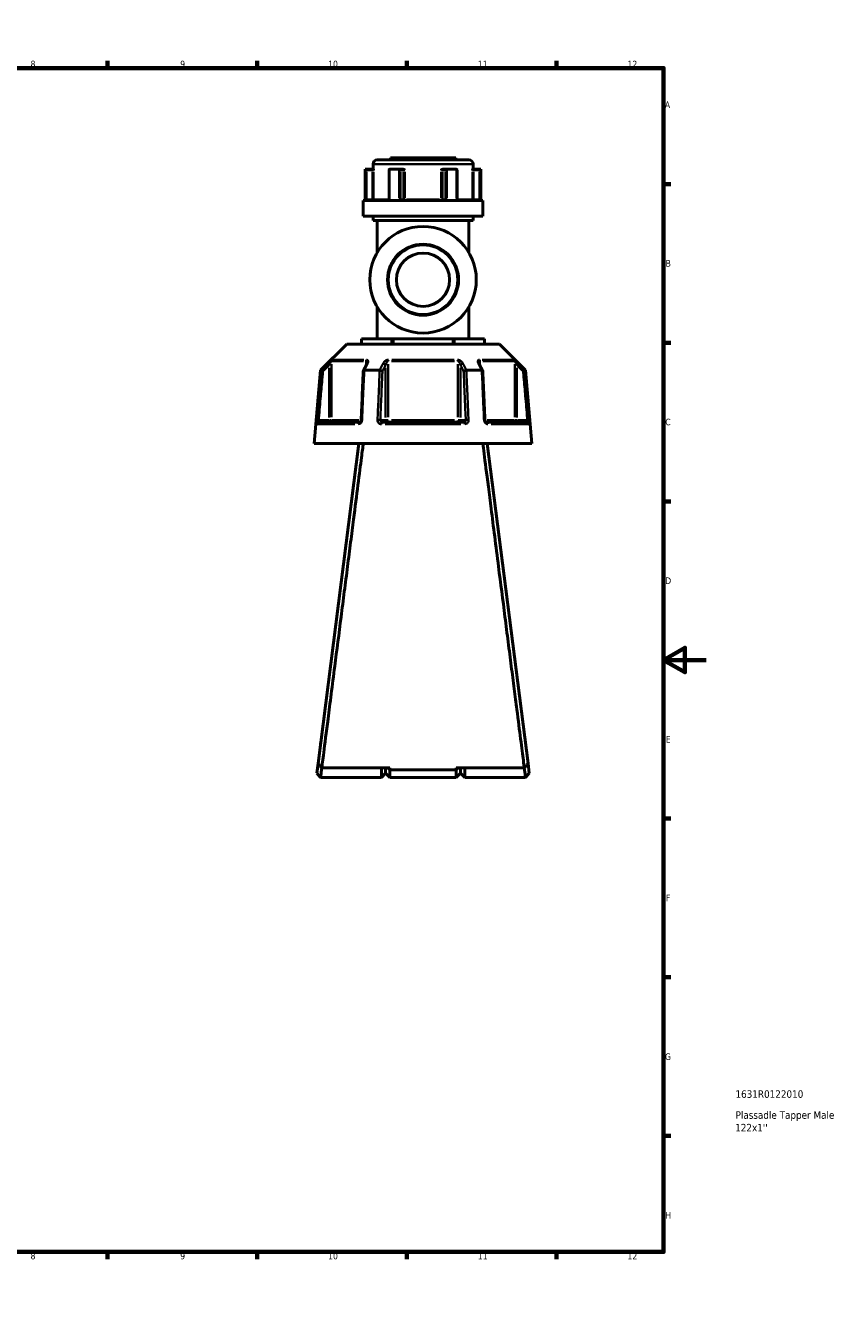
# Model space of a CAD drawing. Header units: millimetres. Extents: x 0 to 904, y 0 to 934.
# Tile 5 of 11: x 522 to 904, y 0 to 594. Entities that reach past the tile are written whole.
import ezdxf

# ---------------------------------------------------------------- set-up
doc = ezdxf.new("R2010")
doc.units = ezdxf.units.MM
for name, color, linetype, lineweight in [('Border (ANSI)', 7, 'Continuous', 70), ('Title (ISO)', 7, 'Continuous', 50), ('Visible (ANSI)', 7, 'Continuous', 50), ('Visible Narrow (ANSI)', 7, 'Continuous', 35)]:
    doc.layers.add(name, color=color, linetype=linetype, lineweight=lineweight)
doc.styles.add('Note Text (ANSI)', font='tahoma.ttf')
doc.styles.add('Note Text (ISO)', font='tahoma.ttf')

# ---------------------------------------------------------------- blocks, each defined once
blk = doc.blocks.new('Borders Default Border')
at = {"layer": 'Border (ANSI)'}
for p, q in [((70.08, 574), (70.08, 577.45)), ((140.17, 574), (140.17, 577.45)), ((210.25, 574), (210.25, 577.45)), ((280.33, 574), (280.33, 577.45)), ((350.42, 574), (350.42, 577.45)), ((490.58, 574), (490.58, 577.45)), ((560.67, 574), (560.67, 577.45)), ((630.75, 574), (630.75, 577.45)), ((700.83, 574), (700.83, 577.45)), ((770.92, 574), (770.92, 577.45)), ((20, 519.75), (16.55, 519.75)), ((821, 519.75), (824.45, 519.75)), ((20, 445.5), (16.55, 445.5)), ((821, 445.5), (824.45, 445.5)), ((20, 371.25), (16.55, 371.25)), ((821, 371.25), (824.45, 371.25)), ((20, 222.75), (16.55, 222.75)), ((821, 222.75), (824.45, 222.75)), ((20, 148.5), (16.55, 148.5)), ((821, 148.5), (824.45, 148.5)), ((20, 74.25), (16.55, 74.25)), ((821, 74.25), (824.45, 74.25)), ((70.08, 20), (70.08, 16.55)), ((140.17, 20), (140.17, 16.55)), ((210.25, 20), (210.25, 16.55)), ((280.33, 20), (280.33, 16.55)), ((350.42, 20), (350.42, 16.55)), ((490.58, 20), (490.58, 16.55)), ((560.67, 20), (560.67, 16.55)), ((630.75, 20), (630.75, 16.55)), ((700.83, 20), (700.83, 16.55)), ((770.92, 20), (770.92, 16.55))]:
    blk.add_line(p, q, dxfattribs=at)
at = {"layer": 'Border (ANSI)', "flags": 128}
for points in [[(420.5, 594), (420.5, 574), (414.73, 584), (426.27, 584), (420.5, 574)], [(20, 20), (20, 574), (821, 574), (821, 20), (20, 20)], [(0, 297), (20, 297), (10, 302.77), (10, 291.23), (20, 297)], [(841, 297), (821, 297), (831, 302.77), (831, 291.23), (821, 297)], [(420.5, 0), (420.5, 20), (414.73, 10), (426.27, 10), (420.5, 20)]]:
    blk.add_lwpolyline(points, dxfattribs=at)
at = {"layer": 'Border (ANSI)', "attachment_point": 7, "style": 'Note Text (ANSI)'}
for s, insert, char_height in [('1', (34.35, 574.4), 3.05), ('2', (104.2, 574.4), 3.05), ('3', (174.26, 574.34), 3.05), ('4', (244.23, 574.4), 3.05), ('5', (314.48, 574.34), 3.05), ('6', (384.49, 574.34), 3.05), ('7', (454.6, 574.4), 3.05), ('8', (524.63, 574.33), 3.05), ('9', (594.7, 574.34), 3.05), ('10', (663.96, 574.34), 3.048), ('11', (734.04, 574.4), 3.048), ('12', (804.13, 574.4), 3.048), ('A', (16.78, 555.35), 3.05), ('A', (821.63, 555.35), 3.05), ('B', (17.15, 481.1), 3.05), ('B', (821.99, 481.1), 3.05), ('C', (16.95, 406.8), 3.05), ('C', (821.8, 406.8), 3.05), ('D', (16.96, 332.6), 3.05), ('D', (821.81, 332.6), 3.05), ('E', (17.21, 258.35), 3.05), ('E', (822.05, 258.35), 3.05), ('F', (17.29, 184.1), 3.05), ('F', (822.14, 184.1), 3.05), ('G', (16.81, 109.79), 3.05), ('G', (821.66, 109.79), 3.05), ('H', (16.97, 35.6), 3.05), ('H', (821.81, 35.6), 3.05), ('1', (34.35, 16.55), 3.05), ('2', (104.2, 16.55), 3.05), ('3', (174.26, 16.49), 3.05), ('4', (244.23, 16.55), 3.05), ('5', (314.48, 16.49), 3.05), ('6', (384.49, 16.49), 3.05), ('7', (454.6, 16.55), 3.05), ('8', (524.63, 16.48), 3.05), ('9', (594.7, 16.49), 3.05), ('10', (663.96, 16.49), 3.048), ('11', (734.04, 16.55), 3.048), ('12', (804.13, 16.55), 3.048)]:
    blk.add_mtext(s, dxfattribs=dict(at, insert=insert, char_height=char_height))
blk = doc.blocks.new('Title Blocks ISO')
at = {"layer": 'Title (ISO)', "style": 'Note Text (ISO)'}
for tag, p in [('PART_NUMBER_001', (33.69, 72.11)), ('DESCRIPTION_001', (33.74, 62.29)), ('DESCRIPTION_002', (33.56, 56.39))]:
    blk.add_attdef(tag, p, '', height=3.5, dxfattribs=at)

msp = doc.modelspace()

# ---------------------------------------------------------------- linework, layer by layer
at = {"layer": 'Visible (ANSI)'}
for p, q in [((684.973, 529.053), (684.973, 526.703)), ((686.973, 531.053), (729.813, 531.053)), ((693.093, 532.053), (723.693, 532.053)), ((693.093, 532.053), (693.093, 531.053)), ((723.693, 532.053), (723.693, 531.053)), ((731.813, 529.053), (731.813, 526.703)), ((681.343, 526.703), (681.464, 526.703)), ((681.343, 526.703), (681.343, 512.003)), ((684.739, 526.703), (681.464, 526.703)), ((681.469, 526.701), (681.966, 526.203)), ((685.121, 526.703), (684.739, 526.703)), ((692.462, 526.453), (692.462, 512.503)), ((692.711, 526.703), (697.145, 526.703)), ((698.783, 526.703), (697.145, 526.703)), ((699.04, 526.703), (698.783, 526.703)), ((718.002, 526.703), (717.745, 526.703)), ((719.64, 526.703), (718.002, 526.703)), ((719.64, 526.703), (724.074, 526.703)), ((724.323, 512.503), (724.323, 526.453)), ((732.046, 526.703), (731.664, 526.703)), ((735.321, 526.703), (732.046, 526.703)), ((735.317, 526.701), (734.819, 526.203)), ((735.321, 526.703), (735.443, 526.703)), ((735.443, 526.703), (735.443, 512.003)), ((680.343, 512.003), (736.443, 512.003)), ((680.343, 512.003), (680.343, 504.653)), ((736.443, 512.003), (736.443, 504.653)), ((680.343, 504.653), (736.443, 504.653)), ((684.973, 504.653), (684.973, 502.653)), ((684.973, 502.653), (731.813, 502.653)), ((686.973, 502.653), (686.973, 487.729)), ((729.813, 502.653), (729.813, 487.729)), ((731.813, 504.653), (731.813, 502.653)), ((686.973, 462.193), (686.973, 447.268)), ((729.813, 462.193), (729.813, 447.268)), ((679.579, 447.268), (679.713, 447.268)), ((679.579, 447.268), (679.579, 444.818)), ((679.713, 447.268), (693.62, 447.268)), ((693.62, 447.268), (694.486, 447.268)), ((694.486, 447.268), (722.299, 447.268)), ((722.299, 447.268), (723.165, 447.268)), ((723.165, 447.268), (737.072, 447.268)), ((737.072, 447.268), (737.206, 447.268)), ((737.206, 444.818), (737.206, 447.268)), ((672.644, 444.818), (660.394, 432.568)), ((672.644, 444.818), (744.142, 444.818)), ((744.142, 444.818), (756.392, 432.568)), ((660.394, 432.568), (657.393, 398.268)), ((660.394, 432.568), (660.574, 432.568)), ((680.88, 432.568), (688.087, 432.568)), ((728.698, 432.568), (735.906, 432.568)), ((756.211, 432.568), (756.392, 432.568)), ((756.392, 432.568), (759.393, 398.268)), ((659.563, 408.268), (678.695, 408.268)), ((689.261, 408.268), (727.525, 408.268)), ((738.09, 408.268), (757.222, 408.268)), ((657.393, 398.268), (759.393, 398.268)), ((678.393, 398.268), (659.22, 248.516)), ((757.565, 248.516), (738.393, 398.268)), ((660.393, 258.193), (660.393, 257.675)), ((660.459, 258.193), (660.393, 258.193)), ((756.393, 258.193), (756.326, 258.193)), ((756.393, 257.675), (756.393, 258.193)), ((659.22, 248.516), (658.647, 244.037)), ((660.393, 242.053), (658.647, 244.037)), ((692.893, 246.492), (660.962, 246.492)), ((688.893, 242.053), (688.893, 246.492)), ((690.893, 244.053), (688.893, 242.053)), ((690.893, 246.492), (690.893, 244.053)), ((690.893, 244.053), (690.893, 246.492)), ((690.893, 244.053), (692.893, 242.053)), ((691.937, 246.492), (692.893, 245.578)), ((692.893, 246.492), (692.893, 245.578)), ((692.893, 245.578), (692.893, 242.053)), ((723.893, 245.578), (692.893, 245.578)), ((755.824, 246.492), (723.893, 246.492)), ((724.848, 246.492), (723.893, 245.578)), ((723.893, 245.578), (723.893, 246.492)), ((723.893, 242.053), (723.893, 245.578)), ((725.893, 244.053), (723.893, 242.053)), ((725.893, 244.053), (725.893, 246.492)), ((725.893, 246.492), (725.893, 244.053)), ((725.893, 244.053), (727.893, 242.053)), ((727.893, 246.492), (727.893, 242.053)), ((758.139, 244.037), (756.393, 242.053)), ((758.139, 244.037), (757.565, 248.516)), ((688.893, 242.053), (660.393, 242.053)), ((723.893, 242.053), (692.893, 242.053)), ((756.393, 242.053), (727.893, 242.053))]:
    msp.add_line(p, q, dxfattribs=at)
for radius in [24.937, 16.624, 12.468]:
    msp.add_circle((708.393, 474.961), radius, dxfattribs=at)
for centre, start, end in [((686.973, 529.053), 90, 180), ((729.813, 529.053), 0, 90)]:
    msp.add_arc(centre, 2, start, end, dxfattribs=at)
for centre, major_axis, ratio, start_param, end_param in [((692.962, 526.203), (-0.433, 0.433), 0.5773503, 5.8561584, 6.8067841), ((697.397, 526.203), (0.433, -0.433), 0.5773503, 1.0471976, 2.521422), ((719.389, 526.203), (-0.433, -0.433), 0.5773503, 3.7617633, 5.2359878), ((723.823, 526.203), (0.433, 0.433), 0.5773503, 5.7595865, 6.7102122), ((6639.475, -11111.014), (198.252, -16295.014), 0.5090017, 3.9187165, 3.9189842), ((-5144.008, -10956.686), (196.526, 16077.194), 0.5090436, 5.5058211, 5.5060925)]:
    msp.add_ellipse(centre, major_axis=major_axis, ratio=ratio, start_param=start_param, end_param=end_param, dxfattribs=at)
for points in [[(681.464, 526.703), (681.466, 526.703), (681.467, 526.702), (681.469, 526.701)], [(692.672, 526.701), (692.685, 526.702), (692.698, 526.703), (692.711, 526.703)], [(697.145, 526.703), (697.16, 526.703), (697.175, 526.702), (697.189, 526.701)], [(719.596, 526.701), (719.611, 526.702), (719.625, 526.703), (719.64, 526.703)], [(724.074, 526.703), (724.087, 526.703), (724.1, 526.702), (724.113, 526.701)], [(735.317, 526.701), (735.318, 526.702), (735.32, 526.703), (735.321, 526.703)], [(660.574, 432.568), (660.575, 432.568), (660.576, 432.568), (660.576, 432.568)], [(680.859, 432.568), (680.866, 432.568), (680.873, 432.568), (680.88, 432.568)], [(688.087, 432.568), (688.095, 432.568), (688.103, 432.568), (688.111, 432.568)], [(728.675, 432.568), (728.683, 432.568), (728.69, 432.568), (728.698, 432.568)], [(735.906, 432.568), (735.913, 432.568), (735.92, 432.568), (735.927, 432.568)], [(756.209, 432.568), (756.21, 432.568), (756.21, 432.568), (756.211, 432.568)]]:
    msp.add_open_spline(points, degree=3, dxfattribs=at)
for points, knots in [([(685.121, 526.703), (685.131, 526.703), (685.141, 526.686), (685.165, 526.617), (685.178, 526.556), (685.204, 526.41), (685.218, 526.31), (685.233, 526.205), (685.233, 526.204), (685.233, 526.203)], [0.232327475, 0.232327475, 0.232327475, 0.232327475, 0.253574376, 0.253574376, 0.282657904, 0.282657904, 0.324005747, 0.324005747, 0.324302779, 0.324302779, 0.324302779, 0.324302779]), ([(699.04, 526.703), (699.119, 526.703), (699.197, 526.686), (699.374, 526.617), (699.463, 526.556), (699.64, 526.41), (699.734, 526.31), (699.83, 526.205), (699.831, 526.204), (699.832, 526.203)], [0.232327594, 0.232327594, 0.232327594, 0.232327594, 0.253574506, 0.253574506, 0.28265805, 0.28265805, 0.324005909, 0.324005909, 0.324302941, 0.324302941, 0.324302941, 0.324302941]), ([(716.954, 526.203), (716.954, 526.204), (716.955, 526.205), (717.052, 526.31), (717.145, 526.41), (717.322, 526.556), (717.411, 526.617), (717.589, 526.686), (717.667, 526.703), (717.745, 526.703)], [-0.000316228, -0.000316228, -0.000316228, -0.000316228, 0, 0, 0.044019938, 0.044019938, 0.074982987, 0.074982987, 0.097602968, 0.097602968, 0.097602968, 0.097602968]), ([(731.552, 526.203), (731.552, 526.204), (731.552, 526.205), (731.568, 526.31), (731.582, 526.41), (731.608, 526.556), (731.62, 526.617), (731.644, 526.686), (731.654, 526.703), (731.664, 526.703)], [-0.000316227, -0.000316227, -0.000316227, -0.000316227, 0, 0, 0.044019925, 0.044019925, 0.07498296, 0.07498296, 0.09760293, 0.09760293, 0.09760293, 0.09760293]), ([(692.154, 512.003), (692.172, 512.003), (692.192, 512.006), (692.238, 512.025), (692.264, 512.041), (692.319, 512.089), (692.345, 512.12), (692.391, 512.193), (692.411, 512.234), (692.441, 512.322), (692.452, 512.369), (692.461, 512.446), (692.462, 512.475), (692.462, 512.503)], [0.15550734, 0.15550734, 0.15550734, 0.15550734, 0.18703339, 0.18703339, 0.21855943, 0.21855943, 0.24754159, 0.24754159, 0.27351092, 0.27351092, 0.29870161, 0.29870161, 0.31313757, 0.31313757, 0.31313757, 0.31313757]), ([(724.323, 512.503), (724.323, 512.454), (724.328, 512.405), (724.347, 512.311), (724.362, 512.267), (724.397, 512.187), (724.419, 512.152), (724.465, 512.091), (724.489, 512.067), (724.539, 512.029), (724.564, 512.017), (724.602, 512.005), (724.617, 512.003), (724.631, 512.003)], [0.63121767, 0.63121767, 0.63121767, 0.63121767, 0.65617603, 0.65617603, 0.68120928, 0.68120928, 0.70660327, 0.70660327, 0.73320671, 0.73320671, 0.76378088, 0.76378088, 0.78884788, 0.78884788, 0.78884788, 0.78884788]), ([(682.146, 436.003), (682.146, 435.989), (682.145, 435.968), (682.138, 435.918), (682.133, 435.888), (682.118, 435.822), (682.107, 435.785), (682.081, 435.706), (682.066, 435.664), (682.029, 435.576), (682.008, 435.53), (681.984, 435.482)], [0.20265986, 0.20265986, 0.20265986, 0.20265986, 0.23121109, 0.23121109, 0.25976233, 0.25976233, 0.28831356, 0.28831356, 0.3168648, 0.3168648, 0.34541603, 0.34541603, 0.34541603, 0.34541603]), ([(734.801, 435.482), (734.777, 435.53), (734.756, 435.576), (734.72, 435.664), (734.704, 435.706), (734.678, 435.785), (734.668, 435.822), (734.652, 435.888), (734.647, 435.918), (734.641, 435.968), (734.64, 435.989), (734.64, 436.003)], [0, 0, 0, 0, 0.02855139, 0.02855139, 0.05710278, 0.05710278, 0.08565416, 0.08565416, 0.11420555, 0.11420555, 0.14275694, 0.14275694, 0.14275694, 0.14275694]), ([(661.537, 432.118), (661.536, 432.119), (661.534, 432.12), (661.414, 432.176), (661.296, 432.231), (661.076, 432.334), (660.974, 432.382), (660.797, 432.465), (660.724, 432.499), (660.619, 432.548), (660.587, 432.563), (660.576, 432.568)], [-0.15371258, -0.15371258, -0.15371258, -0.15371258, -0.15323729, -0.15323729, -0.11409168, -0.11409168, -0.07545593, -0.07545593, -0.03695789, -0.03695789, 0, 0, 0, 0]), ([(680.423, 432.345), (680.356, 430.809), (680.288, 429.274), (680.153, 426.203), (680.086, 424.667), (679.951, 421.596), (679.884, 420.061), (679.749, 416.99), (679.682, 415.454), (679.547, 412.383), (679.479, 410.848), (679.412, 409.312)], [0.585191, 0.585191, 0.585191, 0.585191, 1.0476138, 1.0476138, 1.5100365, 1.5100365, 1.9724593, 1.9724593, 2.4348821, 2.4348821, 2.8973048, 2.8973048, 2.8973048, 2.8973048]), ([(680.859, 432.568), (680.758, 432.563), (680.671, 432.548), (680.53, 432.499), (680.479, 432.465), (680.433, 432.399), (680.424, 432.373), (680.423, 432.345)], [-0.153595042, -0.153595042, -0.153595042, -0.153595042, -0.116550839, -0.116550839, -0.077962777, -0.077962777, -0.055255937, -0.055255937, -0.055255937, -0.055255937]), ([(689.382, 432.118), (689.381, 432.119), (689.38, 432.12), (689.32, 432.176), (689.241, 432.231), (689.053, 432.334), (688.945, 432.382), (688.711, 432.465), (688.587, 432.499), (688.341, 432.548), (688.222, 432.563), (688.111, 432.568)], [-0.15371258, -0.15371258, -0.15371258, -0.15371258, -0.15323743, -0.15323743, -0.11409174, -0.11409174, -0.0754562, -0.0754562, -0.03695796, -0.03695796, 0, 0, 0, 0]), ([(728.675, 432.568), (728.563, 432.563), (728.444, 432.548), (728.199, 432.499), (728.074, 432.465), (727.84, 432.382), (727.733, 432.334), (727.545, 432.231), (727.466, 432.176), (727.405, 432.12), (727.404, 432.119), (727.404, 432.118)], [-0.15359506, -0.15359506, -0.15359506, -0.15359506, -0.11655085, -0.11655085, -0.07796276, -0.07796276, -0.03923705, -0.03923705, 0, 0, 0.00047625, 0.00047625, 0.00047625, 0.00047625]), ([(736.362, 432.345), (736.361, 432.373), (736.352, 432.399), (736.307, 432.465), (736.256, 432.499), (736.115, 432.548), (736.028, 432.563), (735.927, 432.568)], [-0.098110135, -0.098110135, -0.098110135, -0.098110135, -0.075456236, -0.075456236, -0.036957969, -0.036957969, 0, 0, 0, 0]), ([(737.373, 409.312), (737.306, 410.848), (737.239, 412.383), (737.104, 415.454), (737.036, 416.99), (736.902, 420.061), (736.834, 421.596), (736.699, 424.667), (736.632, 426.203), (736.497, 429.274), (736.43, 430.809), (736.362, 432.345)], [1.2046153, 1.2046153, 1.2046153, 1.2046153, 1.6670381, 1.6670381, 2.1294609, 2.1294609, 2.5918836, 2.5918836, 3.0543064, 3.0543064, 3.5167292, 3.5167292, 3.5167292, 3.5167292]), ([(755.248, 432.118), (755.25, 432.119), (755.251, 432.12), (755.371, 432.176), (755.489, 432.231), (755.71, 432.334), (755.812, 432.382), (755.988, 432.465), (756.062, 432.499), (756.167, 432.548), (756.199, 432.563), (756.209, 432.568)], [-0.0004764, -0.0004764, -0.0004764, -0.0004764, 0, 0, 0.03923697, 0.03923697, 0.07796289, 0.07796289, 0.11655078, 0.11655078, 0.15359492, 0.15359492, 0.15359492, 0.15359492]), ([(679.412, 409.312), (679.408, 409.213), (679.393, 409.113), (679.344, 408.922), (679.31, 408.831), (679.228, 408.666), (679.181, 408.593), (679.079, 408.468), (679.026, 408.417), (678.919, 408.336), (678.866, 408.309), (678.772, 408.274), (678.731, 408.268), (678.695, 408.268)], [0, 0, 0, 0, 0.05067005, 0.05067005, 0.10084685, 0.10084685, 0.1507669, 0.1507669, 0.20138762, 0.20138762, 0.25586434, 0.25586434, 0.31481094, 0.31481094, 0.31481094, 0.31481094]), ([(738.09, 408.268), (738.052, 408.268), (738.008, 408.275), (737.901, 408.317), (737.838, 408.353), (737.718, 408.456), (737.662, 408.516), (737.562, 408.658), (737.518, 408.738), (737.445, 408.912), (737.417, 409.006), (737.385, 409.172), (737.377, 409.242), (737.373, 409.312)], [0, 0, 0, 0, 0.06296271, 0.06296271, 0.12592542, 0.12592542, 0.17893056, 0.17893056, 0.22915943, 0.22915943, 0.27910739, 0.27910739, 0.31481354, 0.31481354, 0.31481354, 0.31481354]), ([(660.962, 246.492), (661.136, 247.854), (661.449, 250.285), (662.401, 257.702), (663.091, 263.073), (664.828, 276.615), (665.907, 285.025), (668.015, 301.472), (669.012, 309.25), (670.021, 317.134), (670.526, 321.075), (671.034, 325.043), (672.045, 332.94), (672.548, 336.869), (673.537, 344.599), (674.023, 348.4), (674.967, 355.786), (675.426, 359.371), (676.611, 368.648), (677.303, 374.056), (678.56, 383.903), (679.118, 388.273), (679.906, 394.442), (680.183, 396.611), (680.394, 398.268)], [0.1827624, 0.1827624, 0.1827624, 0.1827624, 0.4709552, 0.4709552, 0.8111331, 0.8111331, 1.1879446, 1.1879446, 1.4903618, 1.4903618, 1.4903618, 1.6415704, 1.6415704, 1.792779, 1.792779, 1.9439876, 1.9439876, 2.0951962, 2.0951962, 2.3522509, 2.3522509, 2.6228741, 2.6228741, 2.8250468, 2.8250468, 2.8250468, 2.8250468]), ([(736.391, 398.268), (736.723, 395.666), (737.217, 391.794), (738.523, 381.57), (739.353, 375.073), (741.335, 359.561), (742.513, 350.35), (744.732, 333.004), (745.754, 325.017), (746.764, 317.134), (747.269, 313.192), (747.77, 309.276), (748.756, 301.585), (749.239, 297.811), (750.178, 290.488), (750.633, 286.94), (751.504, 280.151), (751.919, 276.91), (752.976, 268.673), (753.571, 264.038), (754.612, 255.93), (755.046, 252.546), (755.565, 248.509), (755.719, 247.309), (755.824, 246.492)], [-2.8250468, -2.8250468, -2.8250468, -2.8250468, -2.507558, -2.507558, -2.1689598, -2.1689598, -1.792779, -1.792779, -1.4903618, -1.4903618, -1.4903618, -1.3391532, -1.3391532, -1.1879446, -1.1879446, -1.036736, -1.036736, -0.8855274, -0.8855274, -0.6284727, -0.6284727, -0.3556647, -0.3556647, -0.1827624, -0.1827624, -0.1827624, -0.1827624]), ([(660.962, 246.492), (660.671, 246.829), (660.381, 247.167), (659.801, 247.841), (659.51, 248.179), (659.22, 248.516)], [-0.26701667, -0.26701667, -0.26701667, -0.26701667, -0.13352304, -0.13352304, 0, 0, 0, 0]), ([(660.393, 242.054), (660.393, 242.054), (660.421, 242.268), (660.549, 243.244), (660.67, 244.169), (660.872, 245.721), (660.921, 246.097), (660.972, 246.492)], [-3.14159265, -3.14159265, -3.14159265, -3.14159265, -2.78104468, -2.78104468, -2.29845967, -2.29845967, -2.1565837, -2.1565837, -2.1565837, -2.1565837]), ([(755.813, 246.492), (755.865, 246.097), (755.913, 245.721), (756.115, 244.169), (756.237, 243.244), (756.364, 242.268), (756.392, 242.054), (756.393, 242.054)], [2.1565837, 2.1565837, 2.1565837, 2.1565837, 2.29845967, 2.29845967, 2.78104468, 2.78104468, 3.14159265, 3.14159265, 3.14159265, 3.14159265]), ([(757.565, 248.516), (757.275, 248.179), (756.985, 247.841), (756.404, 247.167), (756.114, 246.829), (755.824, 246.492)], [-0.26701645, -0.26701645, -0.26701645, -0.26701645, -0.13349305, -0.13349305, 0, 0, 0, 0])]:
    msp.add_open_spline(points, degree=3, knots=knots, dxfattribs=at)
at = {"layer": 'Visible Narrow (ANSI)'}
for p, q in [((731.524, 529.053), (685.261, 529.053)), ((681.469, 525.991), (681.469, 513.213)), ((681.966, 513.188), (681.966, 525.518)), ((682.105, 526.203), (684.6, 526.203)), ((684.739, 526.702), (684.739, 526.242)), ((684.739, 525.518), (684.739, 513.188)), ((684.775, 526.203), (685.227, 526.203)), ((685.233, 513.188), (685.233, 525.518)), ((692.672, 513.213), (692.672, 525.991)), ((697.189, 525.991), (697.189, 513.213)), ((697.83, 513.188), (697.83, 525.518)), ((697.899, 526.203), (699.147, 526.203)), ((699.216, 525.518), (699.216, 513.188)), ((699.235, 526.203), (699.798, 526.203)), ((699.832, 513.188), (699.832, 525.518)), ((716.954, 525.518), (716.954, 513.188)), ((716.987, 526.203), (717.551, 526.203)), ((717.569, 513.188), (717.569, 525.518)), ((717.639, 526.203), (718.886, 526.203)), ((718.956, 525.518), (718.956, 513.188)), ((719.596, 513.213), (719.596, 525.991)), ((724.113, 525.991), (724.113, 513.213)), ((731.552, 525.518), (731.552, 513.188)), ((731.558, 526.203), (732.011, 526.203)), ((732.046, 526.242), (732.046, 526.702)), ((732.046, 513.188), (732.046, 525.518)), ((732.185, 526.203), (734.68, 526.203)), ((734.819, 525.518), (734.819, 513.188)), ((735.317, 513.213), (735.317, 525.991)), ((681.93, 512.503), (681.474, 512.503)), ((684.6, 512.503), (682.105, 512.503)), ((684.739, 512.464), (684.739, 512.005)), ((685.227, 512.503), (684.775, 512.503)), ((685.364, 512.503), (691.894, 512.503)), ((692.653, 512.503), (692.463, 512.503)), ((697.81, 512.503), (697.224, 512.503)), ((699.147, 512.503), (697.899, 512.503)), ((699.798, 512.503), (699.235, 512.503)), ((700.653, 512.503), (716.132, 512.503)), ((717.551, 512.503), (716.987, 512.503)), ((718.886, 512.503), (717.639, 512.503)), ((719.562, 512.503), (718.975, 512.503)), ((724.322, 512.503), (724.132, 512.503)), ((724.892, 512.503), (731.421, 512.503)), ((732.011, 512.503), (731.558, 512.503)), ((732.046, 512.005), (732.046, 512.464)), ((734.68, 512.503), (732.185, 512.503)), ((735.312, 512.503), (734.856, 512.503)), ((679.713, 444.941), (679.713, 447.146)), ((693.62, 447.146), (693.62, 444.941)), ((694.486, 444.941), (694.486, 447.146)), ((722.299, 447.146), (722.299, 444.941)), ((723.165, 444.941), (723.165, 447.146)), ((737.072, 447.146), (737.072, 444.941)), ((663.766, 435.735), (664.411, 435.087)), ((664.464, 433.745), (664.464, 410.556)), ((665.455, 410.645), (665.455, 435.426)), ((680.461, 436.803), (665.716, 436.803)), ((666.005, 437.51), (680.65, 437.51)), ((681.76, 436.715), (681.76, 435.125)), ((690.845, 433.745), (690.845, 410.556)), ((692.087, 410.645), (692.087, 435.426)), ((723.137, 436.803), (693.648, 436.803)), ((693.748, 437.51), (723.038, 437.51)), ((724.698, 435.426), (724.698, 410.645)), ((725.94, 410.556), (725.94, 433.745)), ((735.025, 435.125), (735.025, 436.715)), ((736.135, 437.51), (750.781, 437.51)), ((751.069, 436.803), (736.324, 436.803)), ((751.331, 435.426), (751.331, 410.645)), ((752.321, 410.556), (752.321, 433.745)), ((752.374, 435.087), (753.02, 435.735)), ((659.457, 409.275), (658.547, 409.355)), ((676.52, 407.355), (658.863, 407.355)), ((664.217, 409.268), (659.777, 409.268)), ((664.464, 409.19), (664.464, 408.271)), ((665.442, 409.268), (664.536, 409.268)), ((665.69, 409.268), (678.298, 409.268)), ((690.722, 409.268), (688.502, 409.268)), ((726.05, 407.355), (690.736, 407.355)), ((692.02, 409.268), (690.883, 409.268)), ((693.648, 409.268), (723.137, 409.268)), ((725.902, 409.268), (724.765, 409.268)), ((728.284, 409.268), (726.064, 409.268)), ((738.487, 409.268), (751.096, 409.268)), ((757.922, 407.355), (740.265, 407.355)), ((752.25, 409.268), (751.343, 409.268)), ((752.321, 408.271), (752.321, 409.19)), ((757.008, 409.268), (752.568, 409.268)), ((758.239, 409.355), (757.329, 409.275))]:
    msp.add_line(p, q, dxfattribs=at)
msp.add_circle((708.393, 474.961), 16.125, dxfattribs=at)
for centre, major_axis, ratio, start_param, end_param in [((698.783, 526.203), (0, 0.5), 0.8660254, 4.7909288, 6.2046455), ((718.002, 526.203), (0, 0.5), 0.8660254, 0.0785398, 1.4922565), ((684.739, 512.503), (0, -0.5), 0.9888629, 0.0785398, 1.4922565), ((699.649, 512.503), (0, -0.5), 0.8660254, 4.7909288, 6.2046455), ((699.649, 512.503), (0, -0.5), 0.3655414, 0.0785398, 1.4922565), ((717.136, 512.503), (0, -0.5), 0.3655414, 4.7909288, 6.2046455), ((717.136, 512.503), (0, -0.5), 0.8660254, 0.0785398, 1.4922565), ((732.046, 512.503), (0, -0.5), 0.9888629, 4.7909288, 6.2046455), ((666.445, 436.803), (0, -1), 0.9904959, 3.9662607, 4.6731191), ((682.374, 436.803), (0, 1), 0.6143631, 0.8246681, 1.5315264), ((682.878, 435.034), (-0.894, 0.449), 0.6136988, 5.5048942, 6.2422226), ((689.979, 435.034), (-0.894, 0.449), 0.6136988, 3.9026286, 5.2571626), ((692.463, 436.803), (0, -1), 0.3761328, 3.9662607, 4.6731191), ((724.322, 436.803), (0, 1), 0.3761328, 4.7516589, 5.4585172), ((726.806, 435.034), (-0.894, -0.449), 0.6136988, 4.1676154, 5.5221494), ((733.908, 435.034), (0.894, 0.449), 0.6136988, 0.0409627, 0.7782911), ((734.411, 436.803), (0, -1), 0.6143631, 1.6100662, 2.3169246), ((750.34, 436.803), (0, 1), 0.9904959, 4.7516589, 5.4585172), ((659.563, 407.268), (0, 1), 0.992287, 0.0741765, 1.4093534), ((664.464, 409.268), (0, -1), 0.9904959, 0.0785398, 1.4922565), ((678.695, 407.268), (0, 1), 0.6034974, 0.0741765, 1.4093534), ((680.411, 409.268), (-0.999, 0.044), 0.0757423, 5.369153, 6.2350783), ((687.512, 409.268), (0.999, -0.044), 0.0757423, 0.5996329, 1.9382948), ((689.261, 407.268), (0, 1), 0.3887896, 0.0741765, 1.4093534), ((691.711, 409.268), (0, -1), 0.8660254, 4.7909288, 6.2046455), ((691.711, 409.268), (0, -1), 0.3761328, 0.0785398, 1.4922565), ((725.074, 409.268), (0, -1), 0.3761328, 4.7909288, 6.2046455), ((725.074, 409.268), (0, -1), 0.8660254, 0.0785398, 1.4922565), ((727.525, 407.268), (0, 1), 0.3887896, 4.8738319, 6.2090088), ((729.273, 409.268), (0.999, 0.044), 0.0757423, 1.2032978, 2.5419597), ((736.374, 409.268), (0.999, 0.044), 0.0757423, 0.048107, 0.9140323), ((738.09, 407.268), (0, 1), 0.6034974, 4.8738319, 6.2090088), ((752.321, 409.268), (0, -1), 0.9904959, 4.7909288, 6.2046455), ((757.222, 407.268), (0, 1), 0.992287, 4.8738319, 6.2090088)]:
    msp.add_ellipse(centre, major_axis=major_axis, ratio=ratio, start_param=start_param, end_param=end_param, dxfattribs=at)
for points, knots in [([(681.469, 512.503), (681.469, 512.439), (681.469, 512.374), (681.473, 512.209), (681.476, 512.111), (681.482, 512.015), (681.482, 512.009), (681.482, 512.003)], [0.631217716, 0.631217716, 0.631217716, 0.631217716, 0.650599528, 0.650599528, 0.681610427, 0.681610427, 0.683597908, 0.683597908, 0.683597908, 0.683597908]), ([(682.082, 512.003), (682.076, 512.003), (682.07, 512.005), (682.041, 512.021), (682.022, 512.056), (681.995, 512.151), (681.985, 512.203), (681.974, 512.307), (681.97, 512.356), (681.967, 512.439), (681.966, 512.471), (681.966, 512.503)], [-0.788848, -0.788848, -0.788848, -0.788848, -0.77433301, -0.77433301, -0.7219246, -0.7219246, -0.68161043, -0.68161043, -0.65059953, -0.65059953, -0.63121772, -0.63121772, -0.63121772, -0.63121772]), ([(692.56, 512.003), (692.592, 512.07), (692.618, 512.141), (692.66, 512.308), (692.672, 512.405), (692.672, 512.503)], [0.26075738, 0.26075738, 0.26075738, 0.26075738, 0.283829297, 0.283829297, 0.313137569, 0.313137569, 0.313137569, 0.313137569]), ([(697.189, 512.503), (697.189, 512.439), (697.195, 512.374), (697.225, 512.209), (697.259, 512.111), (697.308, 512.015), (697.311, 512.009), (697.314, 512.003)], [1.262435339, 1.262435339, 1.262435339, 1.262435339, 1.281821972, 1.281821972, 1.312840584, 1.312840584, 1.314815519, 1.314815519, 1.314815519, 1.314815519]), ([(698.321, 512.003), (698.297, 512.003), (698.273, 512.005), (698.164, 512.021), (698.082, 512.056), (697.964, 512.151), (697.921, 512.203), (697.865, 512.307), (697.848, 512.356), (697.833, 512.439), (697.83, 512.471), (697.83, 512.503)], [-1.42006557, -1.42006557, -1.42006557, -1.42006557, -1.40558624, -1.40558624, -1.35316478, -1.35316478, -1.31284058, -1.31284058, -1.28182197, -1.28182197, -1.26243534, -1.26243534, -1.26243534, -1.26243534]), ([(718.956, 512.503), (718.956, 512.471), (718.953, 512.439), (718.937, 512.356), (718.92, 512.307), (718.864, 512.203), (718.821, 512.151), (718.703, 512.056), (718.622, 512.021), (718.513, 512.005), (718.489, 512.003), (718.465, 512.003)], [-0.63121767, -0.63121767, -0.63121767, -0.63121767, -0.6118312, -0.6118312, -0.58081285, -0.58081285, -0.54048899, -0.54048899, -0.48806798, -0.48806798, -0.47358743, -0.47358743, -0.47358743, -0.47358743]), ([(719.471, 512.003), (719.474, 512.009), (719.477, 512.015), (719.527, 512.111), (719.56, 512.209), (719.59, 512.374), (719.596, 512.439), (719.596, 512.503)], [0.578837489, 0.578837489, 0.578837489, 0.578837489, 0.580812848, 0.580812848, 0.611831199, 0.611831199, 0.631217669, 0.631217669, 0.631217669, 0.631217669]), ([(724.113, 512.503), (724.113, 512.439), (724.119, 512.374), (724.146, 512.209), (724.175, 512.111), (724.219, 512.015), (724.222, 512.009), (724.225, 512.003)], [0.631217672, 0.631217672, 0.631217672, 0.631217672, 0.650606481, 0.650606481, 0.681628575, 0.681628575, 0.683597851, 0.683597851, 0.683597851, 0.683597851]), ([(734.819, 512.503), (734.819, 512.454), (734.818, 512.405), (734.81, 512.284), (734.802, 512.215), (734.776, 512.085), (734.755, 512.034), (734.721, 512.007), (734.712, 512.003), (734.703, 512.003)], [-0.63121767, -0.63121767, -0.63121767, -0.63121767, -0.6019094, -0.6019094, -0.55501617, -0.55501617, -0.49405496, -0.49405496, -0.47358746, -0.47358746, -0.47358746, -0.47358746]), ([(735.303, 512.003), (735.307, 512.07), (735.31, 512.141), (735.315, 512.308), (735.317, 512.405), (735.317, 512.503)], [0.578837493, 0.578837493, 0.578837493, 0.578837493, 0.6019094, 0.6019094, 0.631217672, 0.631217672, 0.631217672, 0.631217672]), ([(663.76, 435.741), (663.499, 435.481), (663.238, 435.221), (662.977, 434.962), (662.176, 434.164), (661.375, 433.366), (660.574, 432.568)], [-0.97913562, -0.97913562, -0.97913562, -0.97913562, -0.86870447, -0.86870447, -0.86870447, -0.52954924, -0.52954924, -0.52954924, -0.52954924]), ([(661.537, 432.118), (662.252, 432.83), (662.967, 433.543), (663.682, 434.254), (663.942, 434.514), (664.203, 434.774), (664.464, 435.034)], [0.56601548, 0.56601548, 0.56601548, 0.56601548, 0.86870447, 0.86870447, 0.86870447, 0.97913562, 0.97913562, 0.97913562, 0.97913562]), ([(665.745, 437.51), (665.713, 437.51), (665.639, 437.467), (665.308, 437.217), (664.952, 436.893), (664.318, 436.291), (664.037, 436.017), (663.76, 435.741)], [-0.34541645, -0.34541645, -0.34541645, -0.34541645, -0.27620858, -0.27620858, -0.11734182, -0.11734182, 0, 0, 0, 0]), ([(664.464, 435.034), (664.603, 435.31), (664.743, 435.584), (665.06, 436.186), (665.238, 436.51), (665.402, 436.76), (665.439, 436.803), (665.455, 436.803)], [0, 0, 0, 0, 0.11734182, 0.11734182, 0.27620858, 0.27620858, 0.34541645, 0.34541645, 0.34541645, 0.34541645]), ([(680.88, 432.568), (681.279, 433.366), (681.679, 434.164), (682.078, 434.961), (682.208, 435.221), (682.339, 435.481), (682.469, 435.741)], [-1.97914638, -1.97914638, -1.97914638, -1.97914638, -1.64002566, -1.64002566, -1.64002566, -1.52956, -1.52956, -1.52956, -1.52956]), ([(681.76, 436.803), (681.794, 436.803), (681.826, 436.797), (681.904, 436.767), (681.947, 436.735), (682.031, 436.631), (682.067, 436.551), (682.117, 436.374), (682.132, 436.278), (682.144, 436.12), (682.146, 436.062), (682.146, 436.003)], [0, 0, 0, 0, 0.02585168, 0.02585168, 0.06721438, 0.06721438, 0.12288915, 0.12288915, 0.17445287, 0.17445287, 0.20265986, 0.20265986, 0.20265986, 0.20265986]), ([(682.469, 435.741), (682.58, 435.962), (682.659, 436.181), (682.734, 436.564), (682.742, 436.73), (682.701, 436.985), (682.67, 437.081), (682.567, 437.258), (682.492, 437.338), (682.32, 437.442), (682.234, 437.474), (682.075, 437.504), (682.009, 437.51), (681.94, 437.51)], [-0.34541603, -0.34541603, -0.34541603, -0.34541603, -0.25141662, -0.25141662, -0.17445287, -0.17445287, -0.12288915, -0.12288915, -0.06721438, -0.06721438, -0.02585168, -0.02585168, 0, 0, 0, 0]), ([(689.684, 435.741), (689.553, 435.481), (689.422, 435.221), (689.292, 434.962), (688.89, 434.164), (688.489, 433.366), (688.087, 432.568)], [-2.9717419, -2.9717419, -2.9717419, -2.9717419, -2.86130766, -2.86130766, -2.86130766, -2.52215552, -2.52215552, -2.52215552, -2.52215552]), ([(689.382, 432.118), (689.739, 432.83), (690.096, 433.542), (690.454, 434.254), (690.584, 434.514), (690.715, 434.774), (690.845, 435.034)], [2.55862177, 2.55862177, 2.55862177, 2.55862177, 2.86130766, 2.86130766, 2.86130766, 2.9717419, 2.9717419, 2.9717419, 2.9717419]), ([(692.197, 437.51), (691.995, 437.51), (691.781, 437.473), (691.049, 437.238), (690.595, 436.904), (690.013, 436.291), (689.823, 436.017), (689.684, 435.741)], [-0.34541684, -0.34541684, -0.34541684, -0.34541684, -0.28109054, -0.28109054, -0.11734182, -0.11734182, 0, 0, 0, 0]), ([(690.845, 435.034), (690.914, 435.31), (691.009, 435.584), (691.297, 436.197), (691.522, 436.531), (691.882, 436.766), (691.988, 436.803), (692.087, 436.803)], [0, 0, 0, 0, 0.11734182, 0.11734182, 0.28109054, 0.28109054, 0.34541684, 0.34541684, 0.34541684, 0.34541684]), ([(727.101, 435.741), (726.99, 435.962), (726.845, 436.182), (726.522, 436.565), (726.354, 436.731), (726.035, 436.985), (725.896, 437.081), (725.588, 437.258), (725.417, 437.338), (725.106, 437.442), (724.971, 437.474), (724.752, 437.504), (724.669, 437.51), (724.588, 437.51)], [-0.345416, -0.345416, -0.345416, -0.345416, -0.25131567, -0.25131567, -0.17440412, -0.17440412, -0.12292214, -0.12292214, -0.06721438, -0.06721438, -0.02585168, -0.02585168, 0, 0, 0, 0]), ([(724.698, 436.803), (724.738, 436.803), (724.779, 436.797), (724.886, 436.767), (724.953, 436.735), (725.106, 436.631), (725.191, 436.551), (725.343, 436.374), (725.411, 436.278), (725.569, 436.024), (725.652, 435.858), (725.813, 435.475), (725.885, 435.255), (725.94, 435.034)], [0, 0, 0, 0, 0.02585168, 0.02585168, 0.06721438, 0.06721438, 0.12292214, 0.12292214, 0.17440412, 0.17440412, 0.25131567, 0.25131567, 0.345416, 0.345416, 0.345416, 0.345416]), ([(725.94, 435.034), (726.071, 434.774), (726.201, 434.514), (726.331, 434.254), (726.689, 433.542), (727.046, 432.83), (727.404, 432.118)], [1.52956, 1.52956, 1.52956, 1.52956, 1.63999425, 1.63999425, 1.63999425, 1.94268014, 1.94268014, 1.94268014, 1.94268014]), ([(728.698, 432.568), (728.297, 433.366), (727.895, 434.164), (727.494, 434.962), (727.363, 435.221), (727.232, 435.481), (727.101, 435.741)], [-1.97914638, -1.97914638, -1.97914638, -1.97914638, -1.63999425, -1.63999425, -1.63999425, -1.52956, -1.52956, -1.52956, -1.52956]), ([(734.845, 437.51), (734.678, 437.51), (734.532, 437.475), (734.113, 437.245), (734.024, 436.908), (734.088, 436.291), (734.178, 436.017), (734.317, 435.741)], [-0.34541683, -0.34541683, -0.34541683, -0.34541683, -0.28278882, -0.28278882, -0.11734182, -0.11734182, 0, 0, 0, 0]), ([(734.317, 435.741), (734.447, 435.481), (734.577, 435.221), (734.707, 434.962), (735.106, 434.164), (735.506, 433.366), (735.906, 432.568)], [-3.24885411, -3.24885411, -3.24885411, -3.24885411, -3.13846006, -3.13846006, -3.13846006, -2.79926773, -2.79926773, -2.79926773, -2.79926773]), ([(734.64, 436.004), (734.64, 436.3), (734.689, 436.564), (734.871, 436.768), (734.943, 436.803), (735.025, 436.803)], [0.14275694, 0.14275694, 0.14275694, 0.14275694, 0.28278882, 0.28278882, 0.34541683, 0.34541683, 0.34541683, 0.34541683]), ([(753.025, 435.741), (752.802, 435.963), (752.576, 436.184), (752.177, 436.567), (752.002, 436.733), (751.726, 436.986), (751.62, 437.081), (751.415, 437.258), (751.318, 437.338), (751.179, 437.442), (751.129, 437.474), (751.07, 437.504), (751.053, 437.51), (751.041, 437.51)], [-0.34541583, -0.34541583, -0.34541583, -0.34541583, -0.25081718, -0.25081718, -0.17415567, -0.17415567, -0.12305037, -0.12305037, -0.06721438, -0.06721438, -0.02585168, -0.02585168, 0, 0, 0, 0]), ([(751.331, 436.803), (751.337, 436.803), (751.345, 436.797), (751.375, 436.767), (751.399, 436.735), (751.468, 436.631), (751.517, 436.551), (751.619, 436.374), (751.672, 436.279), (751.81, 436.026), (751.897, 435.86), (752.097, 435.477), (752.209, 435.256), (752.321, 435.034)], [0, 0, 0, 0, 0.02585168, 0.02585168, 0.06721438, 0.06721438, 0.12305037, 0.12305037, 0.17415567, 0.17415567, 0.25081718, 0.25081718, 0.34541583, 0.34541583, 0.34541583, 0.34541583]), ([(752.321, 435.034), (752.582, 434.774), (752.843, 434.515), (753.103, 434.255), (753.818, 433.543), (754.533, 432.831), (755.248, 432.118)], [1.52956, 1.52956, 1.52956, 1.52956, 1.63991954, 1.63991954, 1.63991954, 1.94268014, 1.94268014, 1.94268014, 1.94268014]), ([(756.211, 432.568), (755.41, 433.366), (754.609, 434.164), (753.807, 434.962), (753.547, 435.222), (753.286, 435.481), (753.025, 435.741)], [-1.97914638, -1.97914638, -1.97914638, -1.97914638, -1.63991954, -1.63991954, -1.63991954, -1.52956, -1.52956, -1.52956, -1.52956]), ([(660.576, 432.568), (660.483, 431.507), (660.39, 430.445), (660.038, 426.44), (659.78, 423.496), (659.521, 420.551), (659.221, 417.139), (658.922, 413.727), (658.594, 409.994), (658.566, 409.675), (658.538, 409.355)], [-3.5347812, -3.5347812, -3.5347812, -3.5347812, -3.215225, -3.215225, -2.3285299, -2.3285299, -2.3285299, -1.3008619, -1.3008619, -1.2046153, -1.2046153, -1.2046153, -1.2046153]), ([(659.531, 409.268), (659.559, 409.588), (659.587, 409.907), (659.914, 413.639), (660.214, 417.052), (660.514, 420.464), (660.772, 423.409), (661.031, 426.353), (661.372, 430.238), (661.454, 431.178), (661.537, 432.118)], [1.2046153, 1.2046153, 1.2046153, 1.2046153, 1.3008619, 1.3008619, 2.3285299, 2.3285299, 2.3285299, 3.215225, 3.215225, 3.4984336, 3.4984336, 3.4984336, 3.4984336]), ([(679.842, 409.355), (679.856, 409.675), (679.87, 409.994), (680.034, 413.727), (680.183, 417.139), (680.333, 420.551), (680.461, 423.496), (680.59, 426.44), (680.766, 430.445), (680.812, 431.507), (680.859, 432.568)], [-2.8973048, -2.8973048, -2.8973048, -2.8973048, -2.8010583, -2.8010583, -1.7733903, -1.7733903, -1.7733903, -0.8866951, -0.8866951, -0.5671389, -0.5671389, -0.5671389, -0.5671389]), ([(688.111, 432.568), (688.064, 431.507), (688.017, 430.445), (687.841, 426.44), (687.711, 423.496), (687.581, 420.551), (687.431, 417.139), (687.281, 413.727), (687.116, 409.994), (687.102, 409.675), (687.088, 409.355)], [-3.5347812, -3.5347812, -3.5347812, -3.5347812, -3.215225, -3.215225, -2.3285299, -2.3285299, -2.3285299, -1.3008619, -1.3008619, -1.2046153, -1.2046153, -1.2046153, -1.2046153]), ([(688.378, 409.268), (688.392, 409.588), (688.406, 409.907), (688.57, 413.639), (688.72, 417.052), (688.87, 420.464), (688.999, 423.409), (689.128, 426.353), (689.299, 430.238), (689.34, 431.178), (689.382, 432.118)], [1.2046153, 1.2046153, 1.2046153, 1.2046153, 1.3008619, 1.3008619, 2.3285299, 2.3285299, 2.3285299, 3.215225, 3.215225, 3.4984336, 3.4984336, 3.4984336, 3.4984336]), ([(727.404, 432.118), (727.445, 431.178), (727.486, 430.238), (727.657, 426.353), (727.786, 423.409), (727.915, 420.464), (728.065, 417.052), (728.215, 413.639), (728.379, 409.907), (728.393, 409.588), (728.407, 409.268)], [0.6034865, 0.6034865, 0.6034865, 0.6034865, 0.8866951, 0.8866951, 1.7733903, 1.7733903, 1.7733903, 2.8010583, 2.8010583, 2.8973048, 2.8973048, 2.8973048, 2.8973048]), ([(729.697, 409.355), (729.683, 409.675), (729.669, 409.994), (729.505, 413.727), (729.354, 417.139), (729.204, 420.551), (729.074, 423.496), (728.945, 426.44), (728.768, 430.445), (728.722, 431.507), (728.675, 432.568)], [-2.8973048, -2.8973048, -2.8973048, -2.8973048, -2.8010583, -2.8010583, -1.7733903, -1.7733903, -1.7733903, -0.8866951, -0.8866951, -0.5671389, -0.5671389, -0.5671389, -0.5671389]), ([(735.927, 432.568), (735.973, 431.507), (736.02, 430.445), (736.195, 426.44), (736.324, 423.496), (736.453, 420.551), (736.602, 417.139), (736.752, 413.727), (736.915, 409.994), (736.929, 409.675), (736.943, 409.355)], [-3.5347812, -3.5347812, -3.5347812, -3.5347812, -3.215225, -3.215225, -2.3285299, -2.3285299, -2.3285299, -1.3008619, -1.3008619, -1.2046153, -1.2046153, -1.2046153, -1.2046153]), ([(755.248, 432.118), (755.331, 431.178), (755.413, 430.238), (755.755, 426.353), (756.013, 423.409), (756.272, 420.464), (756.571, 417.052), (756.871, 413.639), (757.199, 409.907), (757.227, 409.588), (757.255, 409.268)], [0.6034865, 0.6034865, 0.6034865, 0.6034865, 0.8866951, 0.8866951, 1.7733902, 1.7733902, 1.7733902, 2.8010583, 2.8010583, 2.8973048, 2.8973048, 2.8973048, 2.8973048]), ([(758.247, 409.355), (758.219, 409.675), (758.191, 409.994), (757.864, 413.727), (757.564, 417.139), (757.264, 420.551), (757.006, 423.496), (756.747, 426.44), (756.395, 430.445), (756.302, 431.507), (756.209, 432.568)], [-2.8973048, -2.8973048, -2.8973048, -2.8973048, -2.8010583, -2.8010583, -1.7733902, -1.7733902, -1.7733902, -0.8866951, -0.8866951, -0.5671389, -0.5671389, -0.5671389, -0.5671389]), ([(658.538, 409.355), (658.497, 408.884), (658.469, 408.414), (658.465, 407.785), (658.478, 407.579), (658.524, 407.392), (658.547, 407.355), (658.575, 407.355)], [-0.31481287, -0.31481287, -0.31481287, -0.31481287, -0.1729885, -0.1729885, -0.06653404, -0.06653404, 0, 0, 0, 0]), ([(659.563, 408.268), (659.536, 408.268), (659.513, 408.286), (659.469, 408.38), (659.457, 408.483), (659.462, 408.797), (659.489, 409.033), (659.531, 409.268)], [0, 0, 0, 0, 0.06653404, 0.06653404, 0.1729885, 0.1729885, 0.31481287, 0.31481287, 0.31481287, 0.31481287]), ([(678.094, 407.355), (678.442, 407.355), (678.8, 407.495), (679.289, 407.915), (679.455, 408.126), (679.676, 408.551), (679.748, 408.753), (679.82, 409.09), (679.837, 409.223), (679.842, 409.355)], [-0.31481094, -0.31481094, -0.31481094, -0.31481094, -0.18655676, -0.18655676, -0.10364264, -0.10364264, -0.03986256, -0.03986256, 0, 0, 0, 0]), ([(687.088, 409.355), (687.075, 409.066), (687.122, 408.777), (687.341, 408.208), (687.535, 407.939), (687.97, 407.587), (688.19, 407.476), (688.569, 407.375), (688.721, 407.355), (688.873, 407.355)], [-0.31481397, -0.31481397, -0.31481397, -0.31481397, -0.2278058, -0.2278058, -0.12655878, -0.12655878, -0.04867645, -0.04867645, 0, 0, 0, 0]), ([(689.261, 408.268), (689.181, 408.268), (689.102, 408.278), (688.907, 408.328), (688.795, 408.384), (688.578, 408.56), (688.484, 408.695), (688.383, 408.979), (688.366, 409.124), (688.378, 409.268)], [0, 0, 0, 0, 0.04867645, 0.04867645, 0.12655878, 0.12655878, 0.2278058, 0.2278058, 0.31481397, 0.31481397, 0.31481397, 0.31481397]), ([(728.407, 409.268), (728.413, 409.202), (728.412, 409.136), (728.395, 408.967), (728.368, 408.866), (728.271, 408.654), (728.191, 408.548), (727.937, 408.338), (727.735, 408.268), (727.525, 408.268)], [0, 0, 0, 0, 0.03982627, 0.03982627, 0.1035483, 0.1035483, 0.18638694, 0.18638694, 0.31481104, 0.31481104, 0.31481104, 0.31481104]), ([(727.912, 407.355), (728.314, 407.355), (728.709, 407.495), (729.218, 407.916), (729.382, 408.127), (729.588, 408.552), (729.649, 408.753), (729.697, 409.091), (729.703, 409.223), (729.697, 409.355)], [-0.31481104, -0.31481104, -0.31481104, -0.31481104, -0.18638694, -0.18638694, -0.1035483, -0.1035483, -0.03982627, -0.03982627, 0, 0, 0, 0]), ([(736.943, 409.355), (736.948, 409.249), (736.959, 409.143), (737.052, 408.625), (737.237, 408.234), (737.699, 407.711), (737.942, 407.54), (738.361, 407.386), (738.527, 407.355), (738.691, 407.355)], [-0.31481354, -0.31481354, -0.31481354, -0.31481354, -0.28284699, -0.28284699, -0.15713721, -0.15713721, -0.06043739, -0.06043739, 0, 0, 0, 0]), ([(757.255, 409.268), (757.266, 409.202), (757.277, 409.137), (757.301, 408.969), (757.312, 408.869), (757.328, 408.658), (757.329, 408.552), (757.312, 408.362), (757.287, 408.294), (757.24, 408.27), (757.231, 408.268), (757.222, 408.268)], [0, 0, 0, 0, 0.03957477, 0.03957477, 0.1028944, 0.1028944, 0.18520991, 0.18520991, 0.29222008, 0.29222008, 0.31481112, 0.31481112, 0.31481112, 0.31481112]), ([(758.21, 407.355), (758.22, 407.355), (758.229, 407.359), (758.277, 407.408), (758.303, 407.543), (758.321, 407.923), (758.32, 408.134), (758.304, 408.557), (758.293, 408.757), (758.269, 409.092), (758.259, 409.224), (758.247, 409.355)], [-0.31481112, -0.31481112, -0.31481112, -0.31481112, -0.29222008, -0.29222008, -0.18520991, -0.18520991, -0.1028944, -0.1028944, -0.03957477, -0.03957477, 0, 0, 0, 0])]:
    msp.add_open_spline(points, degree=3, knots=knots, dxfattribs=at)

# ---------------------------------------------------------------- block references
msp.add_blockref('Borders Default Border', (0, 0))
msp.add_blockref('Title Blocks ISO', (821, 20)).add_auto_attribs({'PART_NUMBER_001': '1631R0122010', 'DESCRIPTION_001': 'Plassadle Tapper Male', 'DESCRIPTION_002': "122x1''"})

doc.saveas('drawing.dxf')
